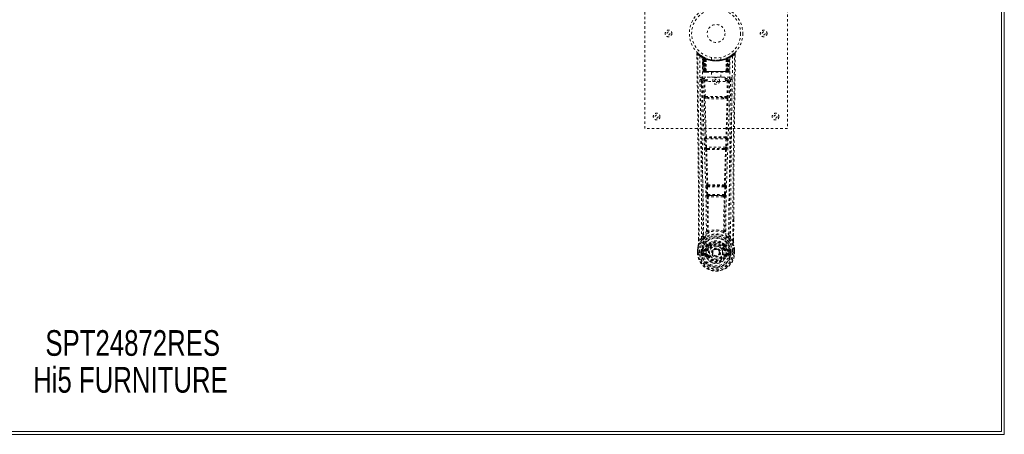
# Model space of a CAD drawing. Header units: inches. Extents: x 31.2 to 102.7, y 31.4 to 79.2.
# Tile 3 of 4: x 61.3 to 102.7, y 31.4 to 48.9. Entities that reach past the tile are written whole.
import ezdxf

# ---------------------------------------------------------------- set-up
doc = ezdxf.new("R2010")
doc.units = ezdxf.units.IN
doc.header["$MEASUREMENT"] = 0
doc.linetypes.add('SLD-Dashed', pattern=[0.075, 0.05, -0.025])
doc.linetypes.add('SLD-Solid', pattern=[0])
doc.layers.add('HI5-SYMBOLTEXT', color=5, linetype='SLD-Solid')
doc.styles.add('SLDTEXTSTYLE0', font='TXT', dxfattribs={"width": 0.75})

# ---------------------------------------------------------------- blocks, each defined once
blk = doc.blocks.new('SW_NOTE_0')
at = {"layer": 'HI5-SYMBOLTEXT', "color": 0, "char_height": 1.08, "attachment_point": 1, "style": 'SLDTEXTSTYLE0'}
for s, insert in [('SPT24872RES', (0, 1.392)), ('Hi5 FURNITURE', (-0.514, -0.16))]:
    blk.add_mtext(s, dxfattribs=dict(at, insert=insert))

msp = doc.modelspace()

# ---------------------------------------------------------------- linework, layer by layer
at = {"color": 7, "linetype": 'SLD-Solid', "lineweight": 15}
for p, q in [((102.692, 79.161), (102.692, 31.411)), ((102.574, 31.529), (102.574, 79.043)), ((102.574, 79.043), (102.574, 31.529)), ((31.31, 31.529), (102.574, 31.529)), ((102.574, 31.529), (31.31, 31.529)), ((102.692, 31.411), (31.192, 31.411))]:
    msp.add_line(p, q, dxfattribs=at)
at = {"color": 7, "linetype": 'SLD-Dashed', "lineweight": 0}
for p, q in [((87.574, 44.286), (87.574, 52.286)), ((93.574, 52.286), (93.574, 44.286)), ((89.767, 47.427), (89.768, 47.36)), ((89.797, 47.428), (89.817, 47.45)), ((89.858, 47.415), (89.816, 47.449)), ((90.006, 47.312), (89.992, 47.32)), ((90.012, 47.308), (89.998, 47.316)), ((90.02, 47.287), (90.007, 47.295)), ((90.028, 46.69), (90.007, 47.295)), ((90.041, 46.69), (90.02, 47.287)), ((90.059, 47.284), (90.024, 47.302)), ((90.108, 47.241), (90.039, 47.277)), ((90.06, 46.69), (90.039, 47.277)), ((90.04, 47.28), (90.062, 46.686)), ((90.053, 47.286), (90.079, 47.273)), ((90.067, 47.247), (90.079, 47.273)), ((90.067, 47.247), (90.067, 46.69)), ((90.074, 47.243), (90.067, 47.247)), ((90.074, 47.243), (90.087, 47.269)), ((90.074, 46.69), (90.074, 47.243)), ((90.091, 47.267), (90.076, 47.275)), ((90.079, 47.273), (90.087, 47.269)), ((90.08, 47.24), (90.092, 47.267)), ((90.08, 46.69), (90.08, 47.24)), ((90.08, 47.24), (90.087, 47.237)), ((90.087, 47.237), (90.099, 47.263)), ((90.087, 47.237), (90.087, 46.69)), ((90.092, 47.267), (90.091, 47.267)), ((90.099, 47.232), (90.11, 47.258)), ((90.099, 47.232), (90.099, 46.69)), ((90.105, 47.229), (90.099, 47.232)), ((90.105, 47.229), (90.117, 47.255)), ((90.105, 46.69), (90.105, 47.229)), ((90.108, 47.241), (90.108, 47.241)), ((90.108, 47.241), (90.128, 46.69)), ((90.127, 46.69), (90.108, 47.241)), ((90.11, 47.258), (90.117, 47.255)), ((90.158, 46.69), (90.153, 47.212)), ((90.374, 47.275), (90.374, 47.179)), ((90.774, 47.179), (90.774, 47.275)), ((90.99, 46.69), (90.994, 47.212)), ((91.02, 46.69), (91.039, 47.241)), ((91.04, 47.241), (91.021, 46.69)), ((91.031, 47.255), (91.037, 47.258)), ((91.037, 47.258), (91.049, 47.232)), ((91.039, 47.241), (91.04, 47.241)), ((91.109, 47.277), (91.04, 47.241)), ((91.049, 47.232), (91.043, 47.229)), ((91.043, 47.229), (91.043, 46.69)), ((91.048, 47.263), (91.061, 47.237)), ((91.056, 47.267), (91.049, 47.264)), ((91.049, 46.69), (91.049, 47.232)), ((91.063, 47.271), (91.055, 47.267)), ((91.055, 47.267), (91.068, 47.24)), ((91.057, 47.267), (91.056, 47.267)), ((91.124, 47.302), (91.057, 47.267)), ((91.061, 47.269), (91.068, 47.273)), ((91.061, 47.237), (91.068, 47.24)), ((91.061, 46.69), (91.061, 47.237)), ((91.068, 47.24), (91.067, 46.69)), ((91.068, 47.273), (91.077, 47.277)), ((91.068, 47.273), (91.081, 47.247)), ((91.081, 47.247), (91.073, 47.243)), ((91.073, 47.243), (91.073, 46.69)), ((91.081, 46.69), (91.081, 47.247)), ((91.086, 46.686), (91.108, 47.28)), ((91.088, 46.69), (91.109, 47.277)), ((91.106, 46.69), (91.127, 47.287)), ((91.12, 46.69), (91.141, 47.295)), ((91.141, 47.295), (91.127, 47.287)), ((91.155, 47.32), (91.142, 47.312)), ((91.331, 47.449), (91.29, 47.415)), ((91.38, 47.427), (91.35, 47.428)), ((91.378, 47.364), (91.379, 47.427)), ((91.379, 47.36), (91.38, 47.427)), ((91.38, 47.36), (91.38, 47.427)), ((90.006, 46.452), (90.006, 46.392)), ((91.142, 46.452), (90.006, 46.452)), ((90.006, 46.392), (90.204, 46.392)), ((90.028, 46.69), (90.041, 46.69)), ((90.067, 46.69), (90.028, 46.69)), ((90.06, 46.69), (90.127, 46.69)), ((90.067, 46.69), (90.074, 46.69)), ((90.068, 46.661), (90.075, 46.661)), ((90.071, 46.661), (90.081, 46.661)), ((91.073, 46.69), (90.074, 46.69)), ((90.087, 46.69), (90.08, 46.69)), ((90.081, 46.661), (90.088, 46.661)), ((90.087, 46.69), (91.061, 46.69)), ((90.089, 46.661), (90.144, 46.661)), ((90.099, 46.69), (90.105, 46.69)), ((90.099, 46.661), (90.106, 46.661)), ((91.043, 46.69), (90.105, 46.69)), ((90.144, 46.661), (90.106, 46.661)), ((90.128, 46.69), (90.127, 46.69)), ((90.128, 46.69), (90.158, 46.69)), ((90.157, 46.661), (90.165, 46.661)), ((90.158, 46.69), (90.99, 46.69)), ((90.165, 46.661), (90.982, 46.661)), ((90.204, 46.259), (90.204, 46.439)), ((90.204, 46.439), (90.954, 46.439)), ((90.379, 46.661), (90.379, 46.439)), ((90.769, 46.439), (90.769, 46.661)), ((90.954, 46.439), (90.954, 46.259)), ((90.954, 46.392), (91.142, 46.392)), ((90.982, 46.661), (90.99, 46.661)), ((90.99, 46.69), (91.02, 46.69)), ((91.004, 46.661), (91.058, 46.661)), ((91.042, 46.661), (91.004, 46.661)), ((91.021, 46.69), (91.02, 46.69)), ((91.021, 46.69), (91.088, 46.69)), ((91.042, 46.661), (91.048, 46.661)), ((91.043, 46.69), (91.049, 46.69)), ((91.06, 46.661), (91.067, 46.661)), ((91.067, 46.69), (91.061, 46.69)), ((91.067, 46.661), (91.076, 46.661)), ((91.073, 46.69), (91.081, 46.69)), ((91.073, 46.661), (91.08, 46.661)), ((91.12, 46.69), (91.081, 46.69)), ((91.106, 46.69), (91.12, 46.69)), ((91.142, 46.392), (91.142, 46.452)), ((89.963, 46.354), (89.961, 46.346)), ((89.962, 46.343), (89.965, 46.056)), ((90.055, 46.289), (90.071, 45.627)), ((90.1, 46.335), (90.1, 46.29)), ((90.204, 46.335), (90.1, 46.335)), ((90.115, 45.629), (90.1, 46.29)), ((90.204, 46.29), (90.1, 46.29)), ((90.954, 46.259), (90.204, 46.259)), ((91.048, 46.335), (90.954, 46.335)), ((91.048, 46.29), (90.954, 46.29)), ((91.048, 46.29), (91.032, 45.629)), ((91.048, 46.335), (91.048, 46.29)), ((91.093, 46.289), (91.077, 45.627)), ((91.183, 46.056), (91.186, 46.343)), ((91.187, 46.346), (91.185, 46.354)), ((90.269, 45.537), (90.112, 45.543)), ((91.032, 45.629), (90.115, 45.629)), ((90.276, 45.586), (90.123, 45.588)), ((90.871, 45.586), (90.276, 45.586)), ((91.024, 45.588), (90.871, 45.586)), ((91.035, 45.543), (90.879, 45.537)), ((93.574, 44.286), (87.574, 44.286)), ((90.123, 43.937), (90.115, 43.934)), ((90.16, 43.891), (90.168, 43.894)), ((90.988, 43.891), (90.16, 43.891)), ((90.98, 43.894), (90.988, 43.891)), ((91.033, 43.934), (91.025, 43.937)), ((90.109, 43.844), (90.126, 43.491)), ((90.153, 43.846), (90.994, 43.846)), ((90.17, 43.493), (90.153, 43.846)), ((90.977, 43.493), (90.17, 43.493)), ((90.994, 43.846), (90.977, 43.493)), ((91.039, 43.844), (91.022, 43.491)), ((90.176, 43.398), (90.208, 43.397)), ((90.217, 43.448), (90.185, 43.449)), ((90.217, 43.448), (90.931, 43.448)), ((90.931, 43.448), (90.962, 43.449)), ((90.94, 43.397), (90.972, 43.398)), ((90.164, 41.826), (90.18, 41.509)), ((90.187, 41.92), (90.173, 41.916)), ((90.208, 41.828), (90.94, 41.828)), ((90.224, 41.511), (90.208, 41.828)), ((90.217, 41.873), (90.231, 41.878)), ((90.931, 41.873), (90.217, 41.873)), ((90.916, 41.878), (90.931, 41.873)), ((90.94, 41.828), (90.923, 41.511)), ((90.961, 41.92), (90.975, 41.916)), ((90.984, 41.826), (90.968, 41.509)), ((90.923, 41.511), (90.224, 41.511)), ((90.235, 41.413), (90.275, 41.412)), ((90.282, 41.466), (90.243, 41.466)), ((90.282, 41.466), (90.866, 41.466)), ((90.905, 41.466), (90.866, 41.466)), ((90.873, 41.412), (90.913, 41.413)), ((91.31, 40.478), (91.31, 39.554)), ((91.311, 39.553), (91.314, 40.478)), ((90.246, 39.973), (90.246, 39.973)), ((90.901, 39.973), (90.901, 39.973)), ((89.837, 39.553), (89.836, 39.607)), ((89.838, 39.608), (89.838, 39.554)), ((89.962, 39.67), (89.866, 39.555)), ((90.206, 39.368), (90.205, 39.35)), ((90.213, 39.397), (90.225, 39.414)), ((90.229, 39.363), (90.229, 39.344)), ((90.919, 39.344), (90.918, 39.363)), ((90.923, 39.414), (90.934, 39.397)), ((90.942, 39.368), (90.942, 39.35)), ((91.281, 39.555), (91.185, 39.67)), ((89.794, 39.173), (89.794, 39.169)), ((89.794, 39.052), (89.794, 39.169)), ((89.794, 39.052), (89.798, 39.052)), ((89.795, 39.169), (89.795, 39.052)), ((89.798, 39.052), (89.851, 39.053)), ((89.824, 39.169), (89.824, 39.055)), ((89.851, 39.053), (89.874, 39.053)), ((89.874, 39.053), (90.033, 39.053)), ((89.945, 39.126), (89.945, 39.126)), ((89.945, 39.055), (89.945, 39.126)), ((89.945, 39.055), (89.945, 39.055)), ((89.975, 39.125), (89.981, 39.144)), ((89.975, 39.125), (89.975, 39.055)), ((89.98, 39.055), (89.975, 39.055)), ((89.981, 39.144), (89.98, 39.134)), ((89.98, 39.134), (89.98, 39.055)), ((89.991, 39.175), (89.987, 39.171)), ((89.991, 39.175), (90.001, 39.186)), ((89.998, 38.935), (90.117, 38.911)), ((90.116, 39.207), (90.001, 39.186)), ((90.001, 39.186), (90.001, 39.186)), ((90.001, 39.186), (90.001, 39.186)), ((90.015, 39.153), (90.145, 39.178)), ((90.015, 39.153), (90.015, 39.123)), ((90.145, 39.153), (90.015, 39.153)), ((90.145, 39.123), (90.015, 39.123)), ((90.029, 39.001), (90.029, 38.971)), ((90.029, 39.001), (90.145, 39.001)), ((90.145, 38.951), (90.029, 38.971)), ((90.029, 38.971), (90.145, 38.971)), ((90.145, 39.178), (90.145, 39.153)), ((90.145, 39.123), (90.145, 39.153)), ((90.145, 39.001), (90.145, 38.971)), ((90.145, 38.951), (90.145, 38.971)), ((90.15, 39.016), (90.15, 39.018)), ((90.2, 39.219), (90.227, 39.208)), ((90.227, 38.917), (90.205, 38.907)), ((90.417, 39.062), (90.418, 39.078)), ((90.418, 39.054), (90.417, 39.062)), ((90.921, 39.208), (90.948, 39.219)), ((90.943, 38.907), (90.921, 38.917)), ((90.997, 39.018), (90.997, 39.016)), ((91.003, 39.178), (91.133, 39.153)), ((91.003, 39.178), (91.003, 39.153)), ((91.133, 39.153), (91.003, 39.153)), ((91.003, 39.123), (91.003, 39.153)), ((91.133, 39.123), (91.003, 39.123)), ((91.003, 39.001), (91.003, 38.971)), ((91.003, 39.001), (91.119, 39.001)), ((91.119, 38.971), (91.003, 38.951)), ((91.003, 38.951), (91.003, 38.971)), ((91.003, 38.971), (91.119, 38.971)), ((91.03, 38.911), (91.149, 38.935)), ((91.146, 39.186), (91.032, 39.207)), ((91.115, 39.053), (91.273, 39.053)), ((91.119, 38.971), (91.119, 39.001)), ((91.133, 39.123), (91.133, 39.153)), ((91.146, 39.186), (91.157, 39.176)), ((91.157, 39.175), (91.157, 39.176)), ((91.157, 39.175), (91.157, 39.175)), ((91.161, 39.171), (91.157, 39.175)), ((91.167, 39.144), (91.167, 39.134)), ((91.172, 39.125), (91.167, 39.144)), ((91.167, 39.134), (91.167, 39.055)), ((91.167, 39.055), (91.173, 39.055)), ((91.202, 39.126), (91.173, 39.125)), ((91.173, 39.055), (91.173, 39.125)), ((91.202, 39.126), (91.202, 39.055)), ((91.202, 39.126), (91.202, 39.126)), ((91.273, 39.053), (91.296, 39.053)), ((91.296, 39.053), (91.349, 39.052)), ((91.324, 39.055), (91.324, 39.169)), ((91.349, 39.052), (91.353, 39.052)), ((91.352, 39.052), (91.352, 39.169)), ((91.353, 39.169), (91.353, 39.173)), ((91.353, 39.052), (91.353, 39.169)), ((90.205, 38.907), (90.201, 38.915)), ((90.943, 38.907), (90.997, 38.884))]:
    msp.add_line(p, q, dxfattribs=at)
at = {"color": 7, "linetype": 'SLD-Dashed', "lineweight": 0, "flags": 128}
for points in [[(89.767, 47.427), (89.768, 47.427), (89.77, 47.427), (89.776, 47.428), (89.786, 47.428), (89.791, 47.428), (89.797, 47.428)], [(89.836, 39.607), (89.828, 42.177), (89.801, 44.802), (89.767, 47.427)], [(89.816, 47.447), (89.809, 47.451), (89.801, 47.454), (89.792, 47.454), (89.784, 47.453), (89.777, 47.449), (89.772, 47.444), (89.769, 47.437), (89.768, 47.43)], [(89.866, 39.555), (89.865, 41.019), (89.856, 42.493), (89.841, 43.94), (89.838, 44.187), (89.835, 44.445), (89.833, 44.661), (89.83, 44.89), (89.827, 45.14), (89.823, 45.411), (89.82, 45.629), (89.817, 45.892), (89.813, 46.215), (89.81, 46.426), (89.807, 46.684), (89.803, 46.946), (89.8, 47.194), (89.797, 47.428)], [(89.886, 47.334), (89.894, 46.287), (89.913, 45.242), (89.942, 44.2), (89.977, 43.162), (90.012, 42.128), (90.037, 41.098), (90.045, 40.073), (90.033, 39.053)], [(90.023, 47.303), (89.983, 47.326), (89.934, 47.358)], [(89.995, 47.278), (90.004, 46.233), (90.025, 45.19), (90.057, 44.151), (90.095, 43.115), (90.131, 42.084), (90.157, 41.057), (90.165, 40.035), (90.15, 39.018)], [(90.001, 47.313), (90.007, 47.302), (90.011, 47.288)], [(90.038, 47.285), (90.039, 47.279), (90.039, 47.277)], [(91.153, 47.278), (91.144, 46.233), (91.123, 45.191), (91.091, 44.151), (91.053, 43.116), (91.017, 42.084), (90.991, 41.058), (90.983, 40.036), (90.997, 39.018)], [(91.043, 47.229), (91.038, 47.239), (91.034, 47.248), (91.032, 47.253), (91.031, 47.255)], [(91.073, 47.243), (91.069, 47.253), (91.065, 47.262), (91.062, 47.267), (91.061, 47.269)], [(91.262, 47.334), (91.254, 46.287), (91.235, 45.242), (91.205, 44.2), (91.17, 43.162), (91.136, 42.128), (91.111, 41.098), (91.102, 40.073), (91.115, 39.053)], [(91.213, 47.359), (91.165, 47.326), (91.12, 47.3)], [(91.281, 39.555), (91.283, 41.021), (91.292, 42.493), (91.306, 43.94), (91.309, 44.161), (91.312, 44.391), (91.314, 44.594), (91.317, 44.793), (91.319, 45.008), (91.321, 45.158), (91.323, 45.315), (91.325, 45.472), (91.327, 45.589), (91.329, 45.729), (91.331, 45.891), (91.335, 46.223), (91.338, 46.428), (91.341, 46.682), (91.344, 46.944), (91.347, 47.192), (91.35, 47.428)], [(91.33, 47.45), (91.298, 47.422), (91.29, 47.415)], [(91.314, 40.478), (91.319, 42.177), (91.347, 44.802), (91.38, 47.36)], [(91.377, 47.427), (91.376, 47.435), (91.372, 47.443), (91.367, 47.449), (91.361, 47.454), (91.354, 47.457), (91.346, 47.457), (91.339, 47.455), (91.332, 47.451)], [(90.771, 47.179), (90.773, 47.179), (90.755, 47.176), (90.717, 47.17), (90.663, 47.165), (90.598, 47.161), (90.574, 47.161)], [(90.1, 46.335), (90.03, 46.363), (90.006, 46.392)], [(90.041, 46.69), (90.045, 46.69), (90.053, 46.69), (90.066, 46.69), (90.08, 46.69)], [(90.059, 46.69), (90.06, 46.684), (90.061, 46.681)], [(90.099, 46.69), (90.091, 46.69), (90.083, 46.69), (90.076, 46.69), (90.07, 46.69), (90.065, 46.69), (90.062, 46.69), (90.06, 46.69), (90.06, 46.69)], [(90.089, 46.661), (90.089, 46.661), (90.091, 46.661)], [(91.142, 46.392), (91.117, 46.363), (91.048, 46.335)], [(91.088, 46.69), (91.088, 46.69), (91.086, 46.69), (91.082, 46.69), (91.078, 46.69), (91.071, 46.69), (91.064, 46.69), (91.057, 46.69), (91.049, 46.69)], [(91.067, 46.69), (91.082, 46.69), (91.094, 46.69), (91.103, 46.69), (91.106, 46.69)], [(89.901, 46.346), (89.903, 46.21), (89.905, 46.038), (89.908, 45.829), (89.911, 45.584), (89.914, 45.335), (89.917, 45.115), (89.919, 44.962), (89.921, 44.824), (89.923, 44.702), (89.925, 44.547), (89.927, 44.384), (89.929, 44.228), (89.939, 43.414), (89.947, 42.596), (89.955, 41.624), (89.961, 40.634), (89.962, 39.67)], [(89.961, 46.346), (89.986, 46.317), (90.055, 46.289)], [(90.1, 46.29), (90.084, 46.289), (90.07, 46.289), (90.06, 46.289), (90.055, 46.289)], [(91.093, 46.289), (91.088, 46.289), (91.078, 46.289), (91.064, 46.289), (91.048, 46.29)], [(91.093, 46.289), (91.162, 46.317), (91.187, 46.346)], [(91.185, 39.67), (91.186, 40.191), (91.187, 40.724), (91.19, 41.269), (91.193, 41.784), (91.198, 42.314), (91.203, 42.866), (91.208, 43.355), (91.211, 43.612), (91.215, 43.885), (91.218, 44.174), (91.222, 44.478), (91.226, 44.753), (91.229, 44.994), (91.231, 45.185), (91.234, 45.4), (91.237, 45.641), (91.24, 45.866), (91.243, 46.059), (91.245, 46.219), (91.247, 46.346)], [(90.115, 45.629), (90.1, 45.628), (90.086, 45.628), (90.075, 45.628), (90.071, 45.627)], [(90.079, 45.546), (90.099, 44.74), (90.123, 43.937)], [(90.157, 43.933), (90.133, 44.737), (90.113, 45.543)], [(90.871, 45.586), (90.574, 45.586), (90.276, 45.586)], [(91.035, 45.543), (91.015, 44.737), (90.99, 43.933)], [(91.068, 45.546), (91.049, 44.74), (91.025, 43.937)], [(91.077, 45.627), (91.072, 45.628), (91.062, 45.628), (91.048, 45.628), (91.032, 45.629)], [(90.879, 45.537), (90.574, 45.537), (90.269, 45.537)], [(90.153, 43.846), (90.138, 43.845), (90.124, 43.845), (90.113, 43.844), (90.109, 43.844)], [(90.17, 43.493), (90.155, 43.493), (90.141, 43.492), (90.13, 43.491), (90.126, 43.491)], [(90.126, 43.491), (90.128, 43.459), (90.128, 43.457)], [(91.022, 43.491), (91.017, 43.491), (91.007, 43.492), (90.993, 43.493), (90.977, 43.493)], [(91.039, 43.844), (91.034, 43.844), (91.024, 43.845), (91.01, 43.845), (90.994, 43.846)], [(91.022, 43.491), (91.02, 43.459), (91.019, 43.457)], [(90.141, 43.402), (90.165, 42.66), (90.187, 41.92)], [(90.223, 41.915), (90.201, 42.655), (90.176, 43.398)], [(90.972, 43.398), (90.947, 42.655), (90.925, 41.915)], [(91.007, 43.402), (90.982, 42.66), (90.961, 41.92)], [(90.208, 41.828), (90.193, 41.828), (90.179, 41.827), (90.169, 41.826), (90.164, 41.826)], [(90.208, 41.828), (90.207, 41.837), (90.207, 41.845), (90.208, 41.853), (90.209, 41.86), (90.212, 41.869), (90.217, 41.873)], [(90.931, 41.873), (90.935, 41.869), (90.939, 41.86), (90.94, 41.853), (90.94, 41.845), (90.94, 41.837), (90.94, 41.828)], [(90.984, 41.826), (90.979, 41.826), (90.969, 41.827), (90.955, 41.828), (90.94, 41.828)], [(90.224, 41.511), (90.209, 41.51), (90.195, 41.509), (90.185, 41.509), (90.18, 41.509)], [(90.199, 41.419), (90.209, 40.699), (90.211, 39.98)], [(90.235, 41.413), (90.245, 40.692), (90.246, 39.973)], [(90.873, 41.412), (90.574, 41.411), (90.275, 41.412)], [(90.866, 41.466), (90.574, 41.465), (90.282, 41.466)], [(90.901, 39.973), (90.902, 40.692), (90.913, 41.413)], [(90.905, 41.466), (90.906, 41.467), (90.908, 41.468), (90.911, 41.471), (90.916, 41.481), (90.921, 41.495), (90.923, 41.511)], [(90.968, 41.509), (90.963, 41.509), (90.952, 41.509), (90.938, 41.51), (90.923, 41.511)], [(90.949, 41.419), (90.938, 40.699), (90.937, 39.98)], [(90.208, 39.972), (90.108, 39.884), (90.022, 39.784)], [(90.208, 39.972), (90.21, 39.962), (90.215, 39.953), (90.221, 39.947), (90.228, 39.943), (90.236, 39.943), (90.244, 39.947), (90.251, 39.953), (90.256, 39.962)], [(90.891, 39.962), (90.896, 39.953), (90.903, 39.947), (90.911, 39.943), (90.919, 39.943), (90.927, 39.947), (90.933, 39.953), (90.937, 39.962), (90.939, 39.972)], [(91.126, 39.784), (91.04, 39.884), (90.939, 39.972)], [(89.825, 39.353), (89.808, 39.274), (89.794, 39.173)], [(89.794, 39.169), (89.807, 39.266), (89.823, 39.342)], [(89.825, 39.353), (89.823, 39.348), (89.823, 39.342)], [(90.005, 39.631), (89.904, 39.507), (89.825, 39.353)], [(89.866, 39.555), (89.86, 39.555), (89.854, 39.555), (89.848, 39.555), (89.843, 39.555), (89.84, 39.554), (89.837, 39.554), (89.836, 39.554), (89.837, 39.553)], [(90.115, 39.735), (90.109, 39.729), (90.1, 39.72)], [(90.205, 39.35), (90.173, 39.297), (90.143, 39.23)], [(90.257, 39.332), (90.227, 39.282), (90.2, 39.219)], [(90.356, 39.502), (90.299, 39.472), (90.225, 39.414)], [(90.923, 39.414), (90.849, 39.472), (90.791, 39.502)], [(90.948, 39.219), (90.92, 39.282), (90.89, 39.332)], [(90.942, 39.35), (90.975, 39.297), (91.005, 39.23)], [(91.048, 39.72), (91.039, 39.728), (91.033, 39.735)], [(91.143, 39.631), (91.244, 39.507), (91.323, 39.353)], [(91.311, 39.553), (91.311, 39.554), (91.31, 39.554), (91.308, 39.554), (91.304, 39.555), (91.299, 39.555), (91.293, 39.555), (91.287, 39.555), (91.281, 39.555)], [(91.325, 39.342), (91.324, 39.348), (91.323, 39.353)], [(91.353, 39.173), (91.342, 39.263), (91.323, 39.353)], [(91.353, 39.169), (91.341, 39.266), (91.325, 39.342)], [(89.794, 39.173), (89.795, 39.173), (89.797, 39.173), (89.8, 39.172), (89.804, 39.172), (89.808, 39.171), (89.813, 39.17), (89.818, 39.17), (89.824, 39.169)], [(89.794, 39.169), (89.794, 39.169), (89.795, 39.169), (89.797, 39.169), (89.801, 39.169), (89.806, 39.169), (89.811, 39.169), (89.817, 39.169), (89.824, 39.169)], [(89.824, 39.055), (89.817, 39.054), (89.811, 39.054), (89.806, 39.054), (89.801, 39.054), (89.797, 39.053), (89.795, 39.053), (89.794, 39.053), (89.794, 39.052)], [(89.945, 39.126), (89.956, 39.126), (89.965, 39.125), (89.971, 39.125), (89.975, 39.125)], [(89.975, 39.055), (89.972, 39.055), (89.965, 39.055), (89.956, 39.055), (89.945, 39.055)], [(89.975, 39.125), (89.975, 39.125), (89.975, 39.125)], [(90.015, 39.123), (89.997, 39.126), (89.98, 39.134)], [(89.986, 38.984), (90.005, 38.997), (90.029, 39.001)], [(90.143, 39.23), (90.13, 39.213), (90.116, 39.207)], [(90.997, 39.016), (90.991, 38.939), (90.968, 38.865), (90.929, 38.796), (90.876, 38.736), (90.81, 38.687), (90.736, 38.651), (90.657, 38.629), (90.574, 38.622), (90.491, 38.629), (90.411, 38.651), (90.337, 38.687), (90.272, 38.736), (90.219, 38.796), (90.179, 38.865), (90.156, 38.939), (90.15, 39.016)], [(90.255, 39.196), (90.249, 39.198), (90.244, 39.2), (90.24, 39.202), (90.236, 39.204), (90.232, 39.206), (90.23, 39.207), (90.228, 39.207), (90.227, 39.208)], [(90.255, 38.928), (90.249, 38.926), (90.244, 38.924), (90.24, 38.922), (90.236, 38.92), (90.232, 38.919), (90.23, 38.918), (90.228, 38.917), (90.227, 38.917)], [(90.52, 39.209), (90.562, 39.218), (90.578, 39.219)], [(90.893, 39.196), (90.898, 39.198), (90.903, 39.2), (90.908, 39.202), (90.912, 39.204), (90.916, 39.206), (90.918, 39.207), (90.92, 39.207), (90.921, 39.208)], [(90.893, 38.928), (90.898, 38.926), (90.903, 38.924), (90.908, 38.922), (90.912, 38.92), (90.916, 38.919), (90.918, 38.918), (90.92, 38.917), (90.921, 38.917)], [(90.952, 38.923), (90.947, 38.915), (90.943, 38.907)], [(91.003, 38.951), (90.965, 38.937), (90.952, 38.923)], [(91.005, 39.23), (91.018, 39.213), (91.032, 39.207)], [(91.119, 39.001), (91.142, 38.997), (91.162, 38.984)], [(91.167, 39.134), (91.151, 39.126), (91.133, 39.123)], [(91.172, 39.125), (91.173, 39.125), (91.173, 39.125)], [(91.353, 39.173), (91.352, 39.173), (91.35, 39.173), (91.348, 39.172), (91.344, 39.172), (91.339, 39.171), (91.335, 39.17), (91.329, 39.17), (91.324, 39.169)], [(91.324, 39.169), (91.33, 39.169), (91.336, 39.169), (91.342, 39.169), (91.347, 39.169), (91.35, 39.169), (91.353, 39.169), (91.354, 39.169), (91.353, 39.169)], [(91.353, 39.052), (91.354, 39.053), (91.353, 39.053), (91.35, 39.053), (91.347, 39.053), (91.342, 39.054), (91.336, 39.054), (91.33, 39.054), (91.324, 39.055)]]:
    msp.add_lwpolyline(points, dxfattribs=at)
at = {"color": 7, "linetype": 'SLD-Dashed', "lineweight": 0}
for centre, radius in [((90.574, 48.286), 1.125), ((90.574, 48.286), 1.03), ((90.574, 48.286), 0.376), ((88.574, 48.286), 0.14), ((88.574, 48.286), 0.0625), ((92.574, 48.286), 0.141), ((92.574, 48.286), 0.0625), ((90.574, 46.286), 0.141), ((90.574, 46.286), 0.0625), ((88.074, 44.786), 0.141), ((88.074, 44.786), 0.0625), ((93.074, 44.786), 0.141), ((93.074, 44.786), 0.0625), ((90.574, 39.062), 0.7), ((90.574, 39.062), 0.69), ((90.574, 39.062), 0.623), ((90.574, 39.062), 0.32), ((90.574, 39.062), 0.275), ((90.574, 39.062), 0.188), ((90.574, 39.062), 0.156), ((90.574, 39.062), 0.142), ((90.574, 39.062), 0.14), ((90.574, 39.062), 0.138)]:
    msp.add_circle(centre, radius, dxfattribs=at)
for centre, radius, start, end in [((89.797, 47.428), 0.03, 47.8624, 180.7213), ((90.576, 48.331), 1.213, 228.1749, 235.3209), ((90.574, 48.286), 1.158, 227.8706, 312.1289), ((90.572, 48.283), 1.124, 227.9081, 235.3615), ((89.916, 47.334), 0.03, 55.9374, 179.8243), ((90.561, 48.525), 1.37, 240.4508, 245.5696), ((90.574, 48.287), 1.129, 235.3544, 240.4868), ((89.977, 47.294), 0.03, 1.9922, 58.9491), ((90.569, 48.277), 1.117, 238.9522, 239.8427), ((89.957, 47.258), 0.0714, 31.6412, 58.9231), ((90.036, 47.266), 0.0429, 114.156, 163.0327), ((90.574, 48.318), 1.19, 240.8884, 299.1116), ((89.991, 47.286), 0.0299, 1.9101, 59.7247), ((90.573, 48.284), 1.125, 239.7334, 244.7317), ((90.584, 48.307), 1.153, 239.9606, 244.0348), ((90.555, 47.91), 0.824, 228.2692, 233.6272), ((90.574, 48.286), 1.128, 240.489, 299.511), ((90.55, 47.899), 0.809, 229.1325, 234.508), ((90.009, 47.276), 0.03, 16.8868, 61.267), ((90.009, 47.276), 0.0299, 1.8056, 60.7693), ((90.576, 48.291), 1.133, 240.8158, 245.7237), ((90.553, 47.898), 0.807, 230.3874, 235.6808), ((90.574, 48.285), 1.155, 244.3784, 295.6216), ((90.574, 48.285), 1.155, 245.0796, 294.9204), ((90.078, 47.241), 0.0297, 1.4744, 64.5207), ((90.079, 47.24), 0.0297, 1.4882, 64.5595), ((90.574, 48.285), 1.155, 246.0604, 293.9396), ((90.528, 47.836), 0.728, 234.7792, 239.0013), ((90.124, 47.229), 0.0345, 328.973, 15.1529), ((90.574, 48.249), 1.12, 247.9469, 292.0531), ((91.024, 47.229), 0.0345, 164.8477, 211.0261), ((90.619, 47.836), 0.729, 301.0003, 305.2191), ((90.575, 48.284), 1.125, 294.2592, 299.2013), ((91.069, 47.24), 0.0297, 115.4347, 178.5177), ((91.07, 47.241), 0.0297, 115.4819, 178.5229), ((90.594, 47.898), 0.807, 304.3203, 309.6115), ((90.599, 47.897), 0.807, 305.4833, 310.8762), ((91.124, 47.144), 0.138, 89.4167, 113.4588), ((90.592, 47.91), 0.824, 306.3728, 311.7308), ((91.138, 47.276), 0.0299, 119.2307, 178.1944), ((91.136, 47.278), 0.0273, 117.649, 182.3021), ((90.59, 48.258), 1.095, 298.6301, 300.2675), ((91.157, 47.286), 0.0299, 120.2753, 178.0899), ((90.573, 48.287), 1.128, 299.5122, 304.6467), ((91.112, 47.266), 0.0429, 16.9671, 65.843), ((91.171, 47.294), 0.03, 121.0509, 178.0078), ((90.586, 48.525), 1.37, 294.4304, 299.5492), ((90.578, 48.28), 1.12, 304.629, 312.0873), ((91.232, 47.334), 0.03, 0.1711, 124.0673), ((90.574, 48.328), 1.209, 304.6712, 311.8382), ((91.35, 47.428), 0.03, 359.2812, 132.1351), ((91.279, 47.383), 0.0847, 32.0477, 52.4072), ((90.006, 46.347), 0.105, 90.0041, 180.7371), ((90.005, 46.349), 0.0423, 88.0398, 173.4282), ((90.058, 46.691), 0.03, 181.9942, 269.9952), ((90.089, 46.734), 0.0742, 215.9503, 253.2589), ((90.071, 46.691), 0.03, 181.9663, 269.9738), ((90.086, 46.829), 0.166, 259.5959, 268.3463), ((90.09, 46.691), 0.03, 181.9327, 269.94), ((90.485, 46.683), 0.411, 179.0008, 183.0423), ((90.66, 46.684), 0.58, 179.3772, 182.0467), ((90.512, 46.683), 0.425, 179.0404, 182.9469), ((90.542, 46.683), 0.443, 179.0776, 182.8262), ((90.55, 46.683), 0.445, 179.0839, 182.8106), ((90.157, 46.691), 0.0299, 181.7963, 269.8107), ((90.157, 46.691), 0.0299, 181.7989, 269.8127), ((90.193, 46.684), 0.0354, 169.2865, 219.1921), ((90.953, 46.684), 0.0369, 321.8644, 9.657), ((90.99, 46.691), 0.0299, 270.1873, 358.2011), ((90.991, 46.691), 0.0299, 270.1893, 358.2037), ((90.598, 46.683), 0.444, 357.1768, 0.9102), ((90.606, 46.683), 0.443, 357.1738, 0.9224), ((91.053, 46.696), 0.0356, 262.0654, 350.298), ((91.058, 46.691), 0.03, 270.0619, 358.0654), ((90.635, 46.683), 0.426, 357.0577, 0.955), ((90.488, 46.684), 0.58, 357.9533, 0.6228), ((91.062, 46.826), 0.163, 271.6997, 280.6275), ((90.663, 46.683), 0.411, 356.9577, 0.9992), ((91.076, 46.691), 0.03, 270.0288, 358.0312), ((91.059, 46.734), 0.0742, 286.7411, 324.0497), ((91.09, 46.691), 0.03, 270.0048, 358.0058), ((91.142, 46.347), 0.105, 359.2649, 89.9939), ((91.143, 46.349), 0.0423, 6.5649, 91.964), ((89.937, 44.743), 1.603, 89.1359, 91.2809), ((-409.491, 38.466), 499.514, 0.15116, 0.90394), ((90.1, 46.29), 0.0451, 90.4321, 180.9009), ((91.047, 46.29), 0.0451, 359.0386, 89.5667), ((590.638, 38.466), 499.514, 179.09606, 179.84884), ((91.211, 44.743), 1.603, 88.7191, 90.8641), ((90.472, 45.628), 0.401, 180.0715, 191.8431), ((90.125, 45.542), 0.0456, 91.755, 175.8242), ((90.105, 45.684), 0.141, 259.4747, 273.049), ((90.222, 45.54), 0.109, 154.2036, 178.3509), ((90.22, 45.628), 0.105, 179.6307, 202.4763), ((90.357, 45.549), 0.0889, 155.6062, 187.6329), ((90.791, 45.549), 0.0889, 352.3719, 24.3886), ((90.927, 45.628), 0.105, 337.5237, 0.3693), ((90.925, 45.54), 0.111, 1.7794, 25.6669), ((91.023, 45.542), 0.0456, 4.1775, 88.2449), ((91.043, 45.682), 0.139, 266.8542, 280.622), ((90.676, 45.628), 0.401, 348.1458, 359.9232), ((90.315, 43.874), 0.209, 163.5059, 188.4144), ((90.16, 43.936), 0.0451, 182.9197, 269.4037), ((90.168, 43.939), 0.0451, 182.9875, 269.3796), ((90.15, 44.024), 0.091, 253.0055, 274.8366), ((90.207, 43.861), 0.0564, 148.2497, 195.7289), ((90.574, 7.299), 36.637, 89.3487, 90.6512), ((90.212, 43.927), 0.055, 173.1679, 216.3275), ((90.574, 11.082), 32.815, 89.2909, 90.7091), ((90.979, 43.939), 0.0451, 270.6188, 357.0141), ((90.936, 43.927), 0.0546, 323.5183, 6.9863), ((90.988, 43.936), 0.0451, 270.5932, 357.0804), ((90.94, 43.861), 0.0563, 344.2659, 31.7613), ((90.998, 44.024), 0.0908, 265.1458, 287.0259), ((90.833, 43.874), 0.209, 351.5832, 16.4968), ((90.238, 43.491), 0.068, 178.3634, 218.9028), ((90.909, 43.491), 0.068, 321.1053, 1.633), ((90.264, 43.458), 0.136, 180.7143, 204.7156), ((90.186, 43.403), 0.0456, 91.2515, 181.8255), ((90.168, 43.481), 0.0837, 251.1192, 275.2104), ((90.262, 43.408), 0.0867, 151.6217, 186.5745), ((90.288, 43.409), 0.0814, 151.3102, 188.7539), ((90.574, 76.177), 32.782, 269.3605, 270.6395), ((90.574, 76.802), 33.356, 269.387, 270.613), ((90.859, 43.409), 0.0814, 351.2414, 28.695), ((90.963, 43.406), 0.0424, 40.4326, 90.4308), ((90.886, 43.407), 0.0869, 353.4626, 28.342), ((90.98, 43.482), 0.0843, 264.8745, 288.7933), ((90.962, 43.403), 0.0448, 357.9423, 42.9043), ((90.883, 43.459), 0.136, 335.3346, 359.2502), ((90.324, 41.855), 0.163, 158.124, 190.2235), ((90.218, 41.918), 0.0451, 183.2253, 269.143), ((90.232, 41.923), 0.0451, 183.3926, 269.1029), ((90.216, 41.989), 0.075, 247.0695, 274.8944), ((90.28, 41.909), 0.0578, 174.2224, 212.3524), ((90.574, 4.542), 37.374, 89.4617, 90.5382), ((90.574, 9.295), 32.585, 89.3979, 90.6021), ((90.916, 41.923), 0.0451, 270.8964, 356.6081), ((90.868, 41.909), 0.0574, 327.4969, 5.9283), ((90.931, 41.989), 0.0749, 265.0949, 292.9482), ((90.93, 41.918), 0.0451, 270.8588, 356.773), ((90.823, 41.855), 0.163, 349.7767, 21.8759), ((90.361, 41.5), 0.181, 177.2159, 206.4684), ((90.244, 41.421), 0.0457, 91.8534, 181.7306), ((90.229, 41.486), 0.073, 245.7492, 274.593), ((90.282, 41.509), 0.0575, 177.8233, 227.5924), ((90.338, 41.424), 0.104, 155.9771, 186.1303), ((90.374, 41.426), 0.101, 156.5274, 187.7663), ((90.773, 41.426), 0.101, 352.2352, 23.476), ((90.903, 41.421), 0.0457, 358.2703, 88.1457), ((90.81, 41.424), 0.104, 353.8612, 24.0265), ((90.919, 41.486), 0.0735, 265.5169, 294.1447), ((90.787, 41.5), 0.181, 333.5363, 2.7731), ((90.574, 39.062), 0.787, 8.0937, 171.9063), ((90.574, 39.062), 0.758, 8.0935, 171.9065), ((85.235, 42.219), 5.371, 331.6688, 333.0304), ((90.082, 39.786), 0.0608, 182.5719, 302.0031), ((90.846, 39.223), 0.893, 128.8525, 145.0112), ((90.197, 39.98), 0.0133, 326.0832, 3.2971), ((90.269, 39.976), 0.0608, 184.0452, 286.2255), ((90.243, 40.043), 0.0709, 242.7194, 272.7121), ((90.259, 39.974), 0.0128, 186.6303, 257.6709), ((90.574, 39.049), 0.966, 70.8189, 109.1817), ((90.328, 39.979), 0.0738, 193.2372, 235.0246), ((90.574, 39.124), 0.844, 70.0605, 109.9395), ((90.879, 39.976), 0.0608, 253.7745, 355.9548), ((90.819, 39.979), 0.0738, 304.9754, 346.7628), ((90.302, 39.223), 0.893, 34.9885, 51.1478), ((90.889, 39.974), 0.0128, 282.3258, 353.3863), ((90.905, 40.043), 0.0708, 267.2818, 297.2831), ((90.95, 39.98), 0.0133, 176.7535, 213.9792), ((91.065, 39.786), 0.0608, 238.0035, 357.4261), ((95.911, 42.219), 5.369, 206.9694, 208.3313), ((88.649, 39.524), 1.188, 351.2127, 1.4268), ((86.35, 40.172), 3.57, 346.7482, 350.0556), ((90.574, 39.062), 0.632, 5.8272, 174.1728), ((90.296, 39.988), 0.461, 223.6608, 230.8261), ((90.574, 39.062), 0.602, 6.0327, 173.9673), ((90.438, 38.971), 0.492, 115.7076, 155.4804), ((90.382, 38.964), 0.441, 113.5931, 149.7441), ((91.555, 38.054), 2.212, 131.1314, 134.4919), ((90.236, 39.353), 0.0305, 185.7135, 315.4515), ((90.228, 39.39), 0.0459, 241.1271, 271.7011), ((90.25, 39.372), 0.0448, 146.2404, 184.9209), ((90.228, 39.409), 0.0459, 241.1879, 271.713), ((90.264, 39.418), 0.0396, 185.172, 232.8838), ((90.574, 39.062), 0.376, 22.774, 157.226), ((90.574, 39.05), 0.453, 40.451, 139.549), ((90.262, 39.362), 0.033, 131.6138, 178.1267), ((90.256, 39.366), 0.0347, 219.3926, 272.7345), ((90.574, 39.022), 0.494, 47.4885, 132.5115), ((90.574, 39.062), 0.346, 22.7741, 157.2259), ((90.574, 39.069), 0.411, 39.7064, 140.2936), ((90.574, 39.062), 0.275, 82.5718, 262.5719), ((90.574, 39.082), 0.473, 62.6142, 117.3858), ((90.574, 39.062), 0.275, 262.5717, 82.572), ((90.912, 39.353), 0.0305, 224.5476, 354.2874), ((90.892, 39.366), 0.0347, 267.2655, 320.6074), ((90.883, 39.418), 0.0396, 307.1173, 354.8289), ((90.885, 39.362), 0.033, 1.8835, 48.3853), ((90.92, 39.409), 0.046, 268.2971, 298.8021), ((90.92, 39.39), 0.0459, 268.2989, 298.8729), ((90.704, 38.966), 0.499, 24.8894, 63.9925), ((90.897, 39.372), 0.0449, 355.0876, 33.9444), ((90.766, 38.965), 0.44, 30.2256, 66.4281), ((89.593, 38.054), 2.212, 45.5081, 48.8686), ((90.852, 39.989), 0.461, 309.175, 316.3378), ((94.798, 40.172), 3.57, 189.9445, 193.2518), ((92.498, 39.524), 1.187, 178.5728, 188.789), ((90.574, 39.062), 0.78, 180, 359.3038), ((90.574, 39.062), 0.78, 180.7166, 359.2834), ((90.574, 39.062), 0.75, 180.5685, 359.4315), ((90.574, 39.062), 0.629, 180.6528, 359.3472), ((90.574, 39.062), 0.599, 180.6527, 359.3473), ((90.574, 39.062), 0.593, 180.6711, 187.6091), ((90.095, 39.13), 0.116, 159.6233, 173.1122), ((90.19, 39.011), 0.206, 187.665, 201.6514), ((90.015, 39.184), 0.0306, 205.4219, 270.9316), ((90.028, 38.941), 0.0299, 88.052, 192.1021), ((90.156, 39.25), 0.233, 238.0394, 268.5928), ((90.574, 39.047), 0.541, 179.35, 0.65), ((90.146, 39.208), 0.0299, 181.1716, 268.9499), ((90.146, 38.921), 0.0301, 91.4257, 197.6503), ((90.174, 39.235), 0.031, 190.1753, 328.3511), ((90.14, 39.243), 0.0649, 274.9246, 338.6811), ((90.145, 39.242), 0.089, 270, 337.226), ((90.145, 39.242), 0.119, 269.9994, 337.2262), ((90.145, 38.882), 0.119, 22.7738, 90.0006), ((90.145, 38.882), 0.089, 22.774, 90), ((90.139, 38.879), 0.0715, 29.6357, 85.2038), ((90.574, 39.062), 0.376, 202.774, 337.226), ((90.574, 39.062), 0.346, 202.7741, 337.2259), ((91.003, 39.242), 0.119, 202.7738, 270.0006), ((91.003, 38.882), 0.119, 89.9994, 157.2262), ((91.003, 39.242), 0.089, 202.774, 270), ((91.003, 38.882), 0.089, 90, 157.226), ((90.974, 39.235), 0.031, 211.5675, 349.9061), ((91.008, 39.243), 0.0649, 201.314, 265.0803), ((90.996, 39.24), 0.221, 270.3101, 302.5177), ((91.002, 39.208), 0.0299, 271.1009, 358.7777), ((91.002, 38.921), 0.0301, 342.3466, 88.5774), ((91.12, 38.941), 0.0299, 347.8898, 91.9561), ((91.133, 39.184), 0.0306, 269.0684, 334.5781), ((90.958, 39.011), 0.206, 338.3414, 352.337), ((91.081, 39.137), 0.0862, 4.5588, 22.7057), ((90.574, 39.062), 0.593, 352.3909, 359.3289), ((91.176, 38.007), 1.048, 88.5368, 90.1565), ((91.324, 39.169), 0.03, 0.0028, 5.051), ((90.108, 38.867), 0.0454, 22.4733, 78.6997), ((89.608, 40.254), 1.473, 291.6191, 293.9274), ((90.574, 39.062), 0.459, 202.774, 337.226), ((90.574, 39.062), 0.4, 202.774, 337.226), ((91.039, 38.867), 0.0454, 101.2539, 157.5691)]:
    msp.add_arc(centre, radius, start, end, dxfattribs=at)

# ---------------------------------------------------------------- block references
at = {"layer": 'HI5-SYMBOLTEXT', "color": 5}
msp.add_blockref('SW_NOTE_0', (62.373, 34.404), dxfattribs=at)

doc.saveas('drawing.dxf')
